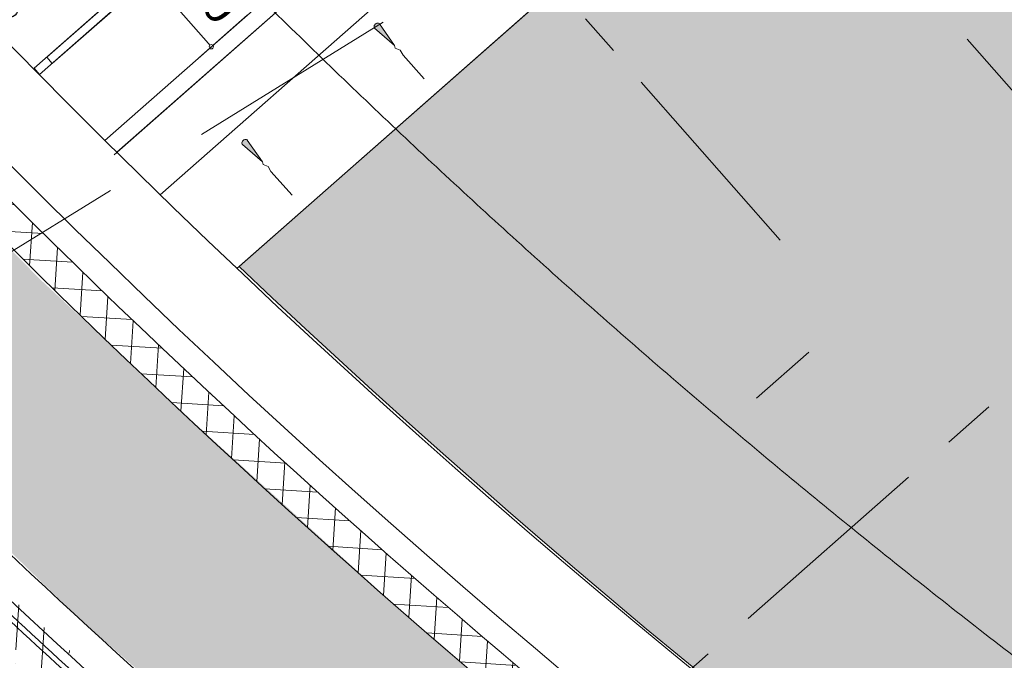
# Model space of a CAD drawing. Header units: millimetres. Extents: x 834119330 to 835277377, y 817781205 to 818243057.
# Tile 33 of 60: x 834334720 to 834340572, y 818039472 to 818043278. Entities that reach past the tile are written whole.
import ezdxf
from ezdxf.xclip import XClip

# ---------------------------------------------------------------- set-up
doc = ezdxf.new("R2010")
doc.units = ezdxf.units.MM
doc.header["$LTSCALE"] = 100
doc.header["$XCLIPFRAME"] = 0
for name, pattern in [('CENTER', [2, 1.25, -0.25, 0.25, -0.25]), ('DASHDOT', [25.400000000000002, 12.7, -6.350000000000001, 0, -6.350000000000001]), ('Double dash', [24.5, 10, -3, 2, -3, 2, -4.5]), ('Grid Line', [22.224999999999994, 12.7, -3.174999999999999, 3.174999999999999, -3.174999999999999]), ('HIDDENX2', [19.05, 12.7, -6.350000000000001]), ('PHANTOM', [63.50000000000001, 31.75, -6.350000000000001, 6.350000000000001, -6.350000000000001, 6.350000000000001, -6.350000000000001])]:
    doc.linetypes.add(name, pattern=pattern)
doc.layers.get('0').update_dxf_attribs({"lineweight": 0})
doc.layers.get('Defpoints').update_dxf_attribs({"lineweight": 0})
for name, color, linetype, lineweight in [('A-ANNO-NPLT', 5, 'CENTER', 13), ('A-DETL', 90, 'Continuous', 5), ('A-DETL-MBND', 5, 'Continuous', 5), ('A-WALL', 7, 'Continuous', 13), ('architecture$0$000-Ret walls', 5, 'Continuous', 15), ('ATR01', 7, 'Continuous', 0), ('C-PROP-LINE', 91, 'Double dash', 70), ('DLN020__', 6, 'DASHDOT', 0), ('DLN052__', 7, 'Continuous', 0), ('DLN210__', 7, 'Continuous', 0), ('DLN240__', 1, 'Continuous', 0), ('DLN580__', 4, 'Continuous', 0), ('DLN914__', 5, 'PHANTOM', 0), ('DLN956__', 4, 'Continuous', 0), ('HATCH', 8, 'Continuous', 0), ('Rev_D', 20, 'Continuous', 0), ('SITE BOUNDARY', 4, 'Continuous', 0), ('XREF', 1, 'Continuous', 0)]:
    doc.layers.add(name, color=color, linetype=linetype, lineweight=lineweight)
doc.layers.add('DLN660', color=1, linetype='Continuous')
doc.styles.add('StyleSwis721 Lt BT1', font='swissl.ttf')
doc.dimstyles.new('INTDIM', dxfattribs={"dimtxt": 200, "dimasz": 125, "dimexe": 100, "dimexo": 150, "dimgap": 80, "dimtad": 1, "dimdec": 0, "dimzin": 11, "dimdsep": 46, "dimtxsty": 'StyleSwis721 Lt BT1', "dimblk1": '_Open3011', "dimblk2": '_Open3011', "dimsah": 1, "dimcen": -125, "dimclrd": 256, "dimclre": 256, "dimclrt": 2, "dimaunit": 1, "dimadec": 5, "dimazin": 0, "dimtfac": 1, "dimtdec": 0, "dimtofl": 0, "dimtmove": 2, "dimatfit": 3, "dimldrblk": '_Open3011', "dimfxl": 1, "dimtolj": 1, "dimtzin": 0, "dimlwd": -1, "dimlwe": -1, "dimarcsym": 0})

# ---------------------------------------------------------------- blocks, each defined once
blk = doc.blocks.new('SECTION MARK')
at = {"layer": 'DLN052__', "color": 3, "linetype": 'CENTER', "ltscale": 10}
blk.add_line((-69129.25505781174, -1436.682224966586, 1.10858261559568e-07), (-69129.25505805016, 3672.286665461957, 1.108492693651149e-07), dxfattribs=at)
blk = doc.blocks.new('A$C7BBB7913')
at = {"layer": 'DLN914__', "color": 3}
blk.add_arc((261.9040695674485, 50.42598713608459), 44.165, 222.6242555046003, 277.5709806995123, dxfattribs=at)
blk = doc.blocks.new('A$C7285572E')
at = {"layer": 'A-ANNO-NPLT', "color": 3, "linetype": 'PHANTOM'}
blk.add_lwpolyline([(258.840146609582, 2.508328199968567, -0.1937461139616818), (226.494099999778, 18.00010000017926), (220.2767651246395, 12.52837960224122), (224.9013822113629, 7.273580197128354), (217.3780834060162, 0.6525137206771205), (222.6353030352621, -5.321091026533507, -0.2570627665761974), (231.1648360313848, -8.394748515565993), (245.8627809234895, -25.09553706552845), (259.9058339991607, -12.73659846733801)], format="xyb", close=True, dxfattribs=at)
blk = doc.blocks.new('Family - ___-26817389-0291')
at = {"layer": 'C-PROP-LINE'}
blk.add_arc((-2752.278732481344, 158797.3720542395), 44164.84239903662, 218.6257231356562, 273.572834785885, dxfattribs=at)
blk = doc.blocks.new('Family - ___-36030442-0291')
at = {"layer": 'C-PROP-LINE'}
blk.add_arc((-2752.278732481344, 158797.3720542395), 44164.84239903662, 218.6257231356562, 273.572834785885, dxfattribs=at)
blk = doc.blocks.new('GFDFJ')
at = {"linetype": 'ByBlock'}
h = blk.add_hatch(color=8, dxfattribs=at)
h.dxf.hatch_style = 1
edge = h.paths.add_edge_path()
edge.add_arc((-2752.278733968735, 159182.588113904), 42837.53403247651, 220.0800637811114, 274.2535012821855)
edge.add_line((424.9567874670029, 116463.0434486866), (424.9567874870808, 115861.4092606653))
edge.add_arc((-2752.278734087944, 159182.5881135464), 43437.53403213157, 220.0800637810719, 274.1946419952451, ccw=False)
edge.add_arc((20699921.32003605, -24510400.76722527), 32205390.48523239, 130.0795300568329, 130.0805975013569, ccw=False)
edge = h.paths.add_edge_path(flags=17)
edge.add_arc((-36052.98767101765, 131517.0103867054), 49.99999992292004, 292.2539666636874, 322.6082685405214)
edge.add_line((-36013.26255774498, 131486.6473269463), (-35876.02684226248, 131591.6901045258))
edge.add_arc((-35893.99978780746, 131638.3481504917), 49.99999993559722, 291.0669695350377, 323.7952655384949)
edge.add_line((-35853.65421247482, 131608.8145332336), (-35726.17399545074, 131706.3902703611))
edge.add_arc((-35758.76788008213, 131408.166128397), 300.0000001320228, 40.0800637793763, 83.76271445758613, ccw=False)
edge.add_line((-35529.22423624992, 131601.323358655), (-35988.3133231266, 131215.0110361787))
edge.add_arc((-35758.76788008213, 131408.1661286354), 300.0000000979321, 171.0995205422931, 220.0795300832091, ccw=False)
edge.add_line((-36055.15545141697, 131454.5817244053), (-36034.05203635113, 131470.7346720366))
edge = h.paths.add_edge_path(flags=17)
edge.add_arc((-36052.98767101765, 131517.0103867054), 49.99999992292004, 292.2539666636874, 322.6082685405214)
edge.add_line((-36013.26255774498, 131486.6473269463), (-35876.02684226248, 131591.6901045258))
edge.add_arc((-35893.99978780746, 131638.3481504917), 49.99999993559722, 291.0669695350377, 323.7952655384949)
edge.add_line((-35853.65421247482, 131608.8145332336), (-35726.17399545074, 131706.3902703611))
edge.add_arc((-35758.76788008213, 131408.166128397), 300.0000001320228, 40.0800637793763, 83.76271445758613, ccw=False)
edge.add_line((-35529.22423624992, 131601.323358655), (-35988.3133231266, 131215.0110361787))
edge.add_arc((-35758.76788008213, 131408.1661286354), 300.0000000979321, 171.0995205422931, 220.0795300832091, ccw=False)
edge.add_line((-36055.15545141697, 131454.5817244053), (-36034.05203635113, 131470.7346720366))
edge = h.paths.add_edge_path(flags=0)
edge.add_line((-35988.31332337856, 131215.0110361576), (-35529.22423650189, 131601.3233586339))
edge.add_arc((-35758.76788008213, 131408.166128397), 300.0000001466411, 40.08006377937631, 83.76271445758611)
edge.add_line((-35726.17399549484, 131706.3902699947), (-35853.65421251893, 131608.8145328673))
edge.add_arc((-35893.99978780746, 131638.3481504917), 49.99999997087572, 291.0669695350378, 323.7952655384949, ccw=False)
edge.add_line((-35876.02684223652, 131591.6901048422), (-36013.26255771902, 131486.6473272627))
edge.add_arc((-36052.98767101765, 131517.0103867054), 49.99999994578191, 292.25396666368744, 322.60826854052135, ccw=False)
edge.add_line((-36034.05203640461, 131470.7346720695), (-36055.15545135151, 131454.5817244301))
edge.add_arc((-35758.76788008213, 131408.166128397), 299.999999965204, 171.0995204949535, 220.0795300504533)
at = {"layer": 'A-DETL-MBND', "color": 10}
blk.add_arc((-2730.743426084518, 159200.2289749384, 1.64217515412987e-05), 43915.37230590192, 220.079583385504, 229.3541506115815, dxfattribs=at)
at = {"layer": 'C-PROP-LINE'}
for name in ['Family - ___-26817389-0291', 'Family - ___-36030442-0291']:
    blk.add_blockref(name, (-1.549720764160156e-06, 8.344650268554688e-07), dxfattribs=at)
blk = doc.blocks.new('Grid Line')
at = {"layer": 'DLN020__', "linetype": 'Grid Line'}
for p, q in [((15490.87440013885, -35085.25437057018), (15490.87440013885, 27470.98781490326)), ((-9985.196258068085, 6688.999999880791), (30672.18452239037, 6688.999999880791))]:
    blk.add_line(p, q, dxfattribs=at)
blk = doc.blocks.new('SLOPE')
at = {"linetype": 'Continuous'}
h = blk.add_hatch(color=0, dxfattribs=at)
edge = h.paths.add_edge_path()
edge.add_line((3.584337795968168, 0.003656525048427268), (0.3060440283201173, 0.4149406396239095))
edge.add_ellipse((0.2999774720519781, 0.005024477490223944), major_axis=(-9.103828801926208e-17, 0.4099999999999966), ratio=0.7317073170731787, start_angle=358.8412941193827, end_angle=551.2243247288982)
edge.add_line((0.3583727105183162, -0.3971332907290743), (0.3001280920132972, -0.4043695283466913))
edge.add_line((0.3001280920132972, -0.4043695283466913), (3.584337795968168, 0.003656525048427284))
at = {"color": 0, "linetype": 'Continuous'}
for p, q in [((3.584337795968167, 0.003656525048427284), (0.3003377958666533, 0.4156565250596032)), ((0.3003377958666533, -0.4043434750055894), (3.584337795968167, 0.003656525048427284)), ((3.584337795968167, 0.003656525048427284), (3.884337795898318, -0.1363434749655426)), ((3.884337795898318, -0.1363434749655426), (4.484337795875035, 0.1436565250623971)), ((4.484337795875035, 0.1436565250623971), (5.184337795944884, 0.003656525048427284)), ((5.184337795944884, 0.003656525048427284), (9.132337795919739, 0.003656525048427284))]:
    blk.add_line(p, q, dxfattribs=at)
blk.add_ellipse((0.2999774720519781, 0.005024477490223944), major_axis=(-9.103828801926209e-17, 0.4099999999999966), ratio=0.7317073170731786, start_param=6.120326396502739, end_param=9.620679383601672, dxfattribs=at)
blk = doc.blocks.new('module 1')
at = {"layer": 'A-DETL', "color": 1, "lineweight": 25}
for p, q in [((-22728.72895598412, 1349.850347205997, -2.133604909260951e-06), (-22728.72895765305, 1399.850347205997, -2.133604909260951e-06)), ((-22628.72895789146, 1399.850350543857, -2.133604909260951e-06), (-22628.72895693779, 1374.850249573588, -2.133604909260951e-06)), ((-22628.72895693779, 1374.850249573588, -2.133604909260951e-06), (-22628.72895622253, 1349.850249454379, -2.133604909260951e-06))]:
    blk.add_line(p, q, dxfattribs=at)
for centre, radius, start, end in [((-22678.72895789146, 1399.850348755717, -2.133604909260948e-06), 50.00000000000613, 2.56132093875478e-06, 180.0000025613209), ((-22778.72895598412, 1349.850345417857, -2.133604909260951e-06), 50.0000000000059, 180.0000025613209, 2.56132093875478e-06), ((-22578.72895598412, 1349.850251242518, -2.133604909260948e-06), 50.00000000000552, 180.0000025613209, 275.6799128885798)]:
    blk.add_arc(centre, radius, start, end, dxfattribs=at)
blk = doc.blocks.new('_DotBlank')
at = {"color": 0, "linetype": 'ByBlock', "lineweight": -2}
blk.add_line((-0.5, 0), (-1, 0), dxfattribs=at)
blk.add_circle((0, 0), 0.5, dxfattribs=at)
blk = doc.blocks.new('*D2613')
at = {"layer": 'Defpoints', "color": 0, "linetype": 'ByBlock', "transparency": 16777216}
for p in [(834335463.0442164, 818043567.8424894), (834336146.9631462, 818043370.4730469, 0.00018027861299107), (834335859.4399737, 818043117.4311115)]:
    blk.add_point(p, dxfattribs=at)
at = {"layer": 'DLN240__', "linetype": 'ByBlock', "transparency": 16777216}
for p, q in [((834335479.560704, 818043549.075347), (834335842.9234838, 818043136.198252)), ((834336071.8945841, 818043304.4070874), (834335784.3714117, 818043051.3651521))]:
    blk.add_line(p, q, dxfattribs=at)
at = {"layer": 'DLN240__', "linetype": 'ByBlock', "transparency": 16777216, "xscale": 25, "yscale": 25, "zscale": 25}
for p, rotation in [((834335463.0442142, 818043567.8424875), 131.3501965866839), ((834335859.4399737, 818043117.4311115), 311.3501965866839)]:
    blk.add_blockref('_DotBlank', p, dxfattribs=dict(at, rotation=rotation))
at = {"layer": 'DLN240__', "color": 2, "linetype": 'ByBlock', "transparency": 16777216, "insert": (834335811.5012767, 818043474.876139), "char_height": 200, "attachment_point": 5, "rotation": 311.35019658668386, "style": 'StyleSwis721 Lt BT1'}
blk.add_mtext('\\A1;600', dxfattribs=at)
blk = doc.blocks.new('_Open301')
at = {"layer": 'Rev_D', "linetype": 'ByBlock'}
blk.add_line((0, 0), (-1, 0), dxfattribs=at)
blk = doc.blocks.new('_Open3011')
at = {"layer": 'ATR01', "linetype": 'ByBlock'}
blk.add_line((0, 0), (-1, 0), dxfattribs=at)
at = {"layer": 'ATR01', "linetype": 'ByBlock', "yscale": 1.119319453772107, "zscale": 0.008}
blk.add_blockref('_Open301', (0, 0), dxfattribs=at)

msp = doc.modelspace()

# ---------------------------------------------------------------- hatches: boundary and pattern name
at = {"linetype": 'ByBlock'}
h = msp.add_hatch(dxfattribs=at)
h.set_pattern_fill('ANSI37', color=8, scale=50)
h.set_pattern_definition([(86.35019583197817, (834318555.2238816, 818029367.0675542), (-158.4280186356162, 10.10571181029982), []), (176.3501958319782, (834318555.2238816, 818029367.0675542), (-10.10571181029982, -158.4280186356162), [])])
edge = h.paths.add_edge_path()
edge.add_line((834333972.176416, 818042668.7166109), (834334120.9871383, 818042799.6829257))
edge.add_line((834334120.9871383, 818042799.6829257), (834334460.572814, 818042419.1645683))
edge.add_line((834334460.572814, 818042419.1645683), (834334454.4566686, 818042413.7812804))
edge.add_arc((834369920.1030058, 818077571.9111809), 49939.02450197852, 224.7505191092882, 238.1999525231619)
edge.add_line((834343604.4094537, 818035129.1209676), (834343499.030184, 818034959.1350566))
edge.add_arc((834369580.0391045, 818077095.348169), 49554.81290205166, 224.3105855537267, 238.24377735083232, ccw=False)
edge.add_line((834334120.4144591, 818042478.957517), (834334166.4744387, 818042426.622487))
edge.add_line((834334166.4744387, 818042426.622487), (834333972.176416, 818042668.7166109))
at = {"layer": 'A-WALL', "linetype": 'ByBlock'}
h = msp.add_hatch(dxfattribs=at)
h.set_pattern_fill('EARTH', color=1, scale=70, angle=45)
h.set_pattern_definition([(86.35019583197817, (834259067.9725451, 817913852.1457578), (-415.3024591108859, 471.894445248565), [444.5, -444.5]), (86.35019583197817, (834258901.6231256, 817913862.7567552), (-415.3024591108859, 471.894445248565), [444.5, -444.5]), (86.35019583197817, (834258735.273706, 817913873.3677526), (-415.3024591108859, 471.894445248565), [444.5, -444.5]), (176.3501958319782, (834258683.3608986, 817913932.3545582), (-471.894445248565, -415.3024591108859), [444.5, -444.5]), (176.3501958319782, (834258693.971896, 817914098.7039778), (-471.894445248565, -415.3024591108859), [444.5, -444.5]), (176.3501958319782, (834258704.5828934, 817914265.0533974), (-471.894445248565, -415.3024591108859), [444.5, -444.5])])
edge = h.paths.add_edge_path()
edge.add_line((834340573.9401423, 818045816.0773555), (834336024.7552061, 818041812.5042552))
edge.add_arc((834369885.5844324, 818077441.152635), 49152.37879555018, 226.457295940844, 266.4338080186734)
edge.add_line((834366828.2272502, 818028383.9522631), (834367803.587914, 818014432.7823398))
edge.add_line((834367803.587914, 818014432.7823398), (834358038.4785458, 818005838.6039642))
edge.add_line((834358038.4785458, 818005838.6039642), (834354765.1474665, 818002958.0774515))
edge.add_line((834354765.1474665, 818002958.0774515), (834360515.2826159, 817996424.3076239))
edge.add_line((834360515.2826159, 817996424.3076239), (834377661.1468215, 818011513.7640897))
edge.add_line((834377661.1468215, 818011513.7640897), (834376055.3816576, 818034955.0898898))
edge.add_arc((834369649.7554828, 818077415.8717787), 42941.23944780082, 227.3820118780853, 278.57893987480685, ccw=False)
at = {"layer": 'DLN210__', "linetype": 'Continuous', "ltscale": 0.2}
h = msp.add_hatch(dxfattribs=at)
h.set_pattern_fill('DGN_ANSI31', color=8, scale=50.00000000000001, angle=-3.989509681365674e-09, style=0, pattern_type=2)
h.set_pattern_definition([(210.4004282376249, (863011267.4952736, 1206484926.747719), (80.33388344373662, -136.9234445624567), [])])
edge = h.paths.add_edge_path()
edge.add_arc((834371684.12683, 818081146.7275885), 41786.86448602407, 227.6570721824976, 266.3877986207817)
edge.add_line((834369051.4268285, 818039442.8796333), (834369410.0341471, 818034560.9640393))
edge.add_arc((834370323.2363471, 818078040.5709386), 43489.19583496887, 224.0355373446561, 268.79679362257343, ccw=False)
edge.add_line((834339058.4705589, 818047811.0394408), (834338455.6702019, 818047878.6791983))
edge.add_line((834338455.6702019, 818047878.6791983), (834337717.468696, 818047229.014702))
edge.add_line((834337717.468696, 818047229.014702), (834337630.2904534, 818047351.8478786))
edge.add_line((834337630.2904534, 818047351.8478786), (834341102.6857646, 818050353.0308874))
edge.add_arc((834342265.46132, 818048857.0675716), 1894.717191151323, 47.8115707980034, 127.85704625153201, ccw=False)
at = {"layer": 'HATCH'}
h = msp.add_hatch(dxfattribs=at)
h.set_pattern_fill('ANSI35', color=8, scale=49.99999999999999, angle=-2.544443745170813e-14)
h.set_pattern_definition([(86.3498412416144, (834357388.7276652, 818073559.8086879), (-316.8559121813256, 20.21338456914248), []), (86.3498412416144, (834357557.2623864, 818073708.1300161), (-316.8559121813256, 20.21338456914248), [396.8749999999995, -79.37499999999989, 0, -79.37499999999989])])
h.paths.add_polyline_path([(834358846.6380398, 818023653.294388), (834358582.5128372, 818027400.1783369), (834357633.1284224, 818027623.9842303), (834356869.8462675, 818027824.0568159), (834355922.9136363, 818028075.6612198), (834355370.2008711, 818028235.2033539), (834355029.7282941, 818028336.829665), (834353585.0536662, 818028796.850002), (834352558.9241983, 818029152.4436204), (834350808.4134401, 818029816.0725665), (834348686.3627411, 818030720.8287389), (834347517.8407818, 818031268.0536273), (834346473.303619, 818031787.8666985), (834345688.602479, 818032198.1352644), (834344749.4380136, 818032712.1722374), (834344082.5655769, 818033092.844033), (834342975.4461303, 818033754.5768735), (834341277.6256055, 818034840.6854985), (834340073.0023297, 818035669.9426534), (834339063.2733743, 818036405.6422088), (834338436.9452668, 818036881.5558078), (834336841.8587313, 818038165.5408404), (834335065.1439439, 818039728.0649598), (834333098.9189503, 818041641.5243294), (834333005.2203611, 818041751.1179461), (834333994.6355028, 818042621.8773843), (834334057.5249813, 818042550.4174507), (834334320.907109, 818042264.7152116), (834334844.6463244, 818041732.8384106), (834335793.512425, 818040850.1764491), (834336957.8586922, 818039793.8041432), (834337971.2735335, 818038929.7647421), (834338852.1549911, 818038218.0525401), (834340187.1689565, 818037199.9667294), (834341980.0836335, 818035939.1315954), (834343091.4842994, 818035214.4988697), (834344100.4535877, 818034592.1106889), (834344764.8108933, 818034199.9888451), (834345708.5723791, 818033666.2633092), (834346251.3752648, 818033371.3425963), (834347508.206404, 818032721.130099), (834348096.156931, 818032432.1917586), (834348767.0913335, 818032114.0096233), (834350341.0294143, 818031414.4671211), (834351309.2075418, 818031015.8133152), (834352332.1622255, 818030619.9764626), (834353028.0942813, 818030365.2533276), (834353947.1996422, 818030046.5576482), (834354620.1189787, 818029825.796818), (834355372.210583, 818029591.436187), (834355985.5228642, 818029409.8615816), (834356900.4006474, 818029155.6164231), (834358173.753616, 818028830.4010231), (834359017.7782965, 818028634.775995), (834359607.8241879, 818028507.2998316), (834359940.9363363, 818023743.9994658)])
h = msp.add_hatch(dxfattribs=at)
h.set_pattern_fill('ANSI35', color=8, scale=49.99999999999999, angle=-2.544443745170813e-14)
h.set_pattern_definition([(86.34984124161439, (834357388.7276654, 818073559.8086879), (-316.8559121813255, 20.21338456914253), []), (86.34984124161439, (834357557.2623867, 818073708.1300159), (-316.8559121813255, 20.21338456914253), [396.8749999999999, -79.37499999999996, 0, -79.37499999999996])])
edge = h.paths.add_edge_path()
edge.add_line((834333372.7108438, 818033482.4201694), (834334276.1591353, 818034277.5196514))
edge.add_line((834334276.1591352, 818034277.5196512), (834334089.2671766, 818034489.9980365))
edge.add_line((834334089.2671766, 818034489.9980364), (834334821.1856648, 818035134.1411308))
edge.add_line((834334821.1856648, 818035134.1411312), (834334972.1379375, 818035000.5673285))
edge.add_line((834334972.1379377, 818035000.5673282), (834335047.6492707, 818035067.0237423))
edge.add_line((834335047.6492707, 818035067.0237424), (834335680.5248811, 818034347.8991493))
edge.add_line((834335680.524881, 818034347.899149), (834335830.415306, 818034479.812304))
edge.add_line((834335830.4153061, 818034479.8123043), (834332253.0097448, 818038545.0873117))
edge.add_line((834332253.0097448, 818038545.0873115), (834334204.8188341, 818040262.8040756))
edge.add_line((834334204.8188338, 818040262.8040755), (834336457.4090352, 818038228.6814216))
edge.add_line((834336457.4090354, 818038228.681422), (834335220.8350738, 818037140.4172903))
edge.add_line((834335220.8350736, 818037140.41729), (834334031.6906557, 818038491.6974819))
edge.add_line((834334031.6906558, 818038491.6974823), (834333881.5278511, 818038359.5362532))
edge.add_line((834333881.5278513, 818038359.5362532), (834337509.9028894, 818034236.7377924))
edge.add_line((834337509.9028891, 818034236.7377923), (834334954.4996212, 818031987.7915025))
edge.add_line((834334954.4996212, 818031987.7915022), (834333522.8399209, 818033614.5445557))

# ---------------------------------------------------------------- linework, layer by layer
at = {"layer": 'architecture$0$000-Ret walls'}
msp.add_line((834339099.0223833, 818041029.1531439, 1.103134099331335e-07), (834339410.5063956, 818041301.946954, 1.103234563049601e-07), dxfattribs=at)
at = {"layer": 'DLN210__', "lineweight": 13}
for centre, radius, start, end in [((834369905.035565, 818077552.9856098, 2.213451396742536e-07), 49915.00000000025, 224.8687614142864, 238.2032041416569), ((834369580.0390925, 818077095.3481543, 1.240226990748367e-05), 49554.81288318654, 224.6107166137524, 238.243777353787), ((834369386.7413574, 818076963.0684917, 2.446254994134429e-05), 50640.07836664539, 225.735690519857, 229.8927363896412), ((834370644.8896644, 818078352.2661641, 1.603650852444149e-05), 52713.24202064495, 225.6573426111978, 229.5672088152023)]:
    msp.add_arc(centre, radius, start, end, dxfattribs=at)
at = {"layer": 'DLN240__', "color": 1}
for radius, start, end in [(52773.24202064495, 226.3275689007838, 228.1992631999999), (52803.24202064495, 226.3574100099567, 228.1926845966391)]:
    msp.add_arc((834370644.8896644, 818078352.2661641, 1.603650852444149e-05), radius, start, end, dxfattribs=at)
at = {"layer": 'DLN580__', "color": 1, "linetype": 'HIDDENX2'}
msp.add_line((834361205.041064, 818058259.3956777, 0.0001234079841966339), (834329677.0730968, 818038822.1726265, -4.894550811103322e-05), dxfattribs=at)

# ---------------------------------------------------------------- block references
at = {"layer": 'A-DETL', "color": 8, "linetype": 'ByBlock', "xscale": -1, "rotation": 41.3498412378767}
msp.add_blockref('module 1', (834318451.841358, 818027279.6648722, -1.919006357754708e-05), dxfattribs=at)
at = {"layer": 'Defpoints', "xscale": 999.9999999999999, "yscale": 999.9999999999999, "zscale": 999.9999999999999, "rotation": 359.9996445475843}
msp.add_blockref('A$C7BBB7913', (834108256.4953747, 818027353.3557026, 2.213459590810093e-07), dxfattribs=at)
at = {"layer": 'DLN052__', "color": 0, "rotation": 41.35019583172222}
msp.add_blockref('SECTION MARK', (834390185.2234341, 818088718.0728304, 1.106412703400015e-07), dxfattribs=at)
at = {"layer": 'DLN660', "linetype": 'ByBlock', "xscale": 1000, "yscale": 1000, "zscale": 1000, "rotation": 359.9996454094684}
msp.add_blockref('A$C7285572E', (834108000.8885983, 818027128.4017447, 1.531087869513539e-05), dxfattribs=at)

# ---------------------------------------------------------------- next in the draw order: block references
at = {"layer": 'XREF'}
ref = msp.add_blockref('GFDFJ', (834383479.771408, 817919256.6281128, -4.927970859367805e-05), dxfattribs=dict(at, rotation=3.918723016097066))
XClip(ref).set_block_clipping_path([(5485.287138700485, 92439.09117627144), (5734.809579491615, 123267.26356267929), (-2738.982164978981, 122624.15809726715), (-16369.568028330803, 125518.48847150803), (-29756.866122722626, 134340.37854766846), (-32895.81377375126, 137192.19620728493), (-39207.488134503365, 133495.60458028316), (-38879.181608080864, 130880.89863717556), (-26117.725190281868, 119750.611079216), (-11436.305145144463, 114233.69864785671), (-1047.9157642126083, 113228.8738565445), (-1506.6967458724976, 92323.63835930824)])

# ---------------------------------------------------------------- next in the draw order: linework, layer by layer
at = {"layer": 'A-DETL', "color": 6, "linetype": 'ByBlock', "elevation": 2.213338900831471e-07}
for points in [[(834334838.9027452, 818042951.9454676), (834336302.4294962, 818044239.953147), (834336269.3965169, 818044277.4874285), (834334805.8697658, 818042989.4797491)], [(834334913.6570003, 818043017.7375544), (834335364.0683776, 818043414.1333048), (834335331.0353986, 818043451.6675864), (834334880.6240207, 818043055.271836)]]:
    msp.add_lwpolyline(points, close=True, dxfattribs=at)
at = {"layer": 'A-WALL', "color": 5, "lineweight": 13}
for p, q in [((834335281.4476435, 818042475.5873046, 2.212498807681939e-07), (834339813.6497464, 818046464.214867, 2.213337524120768e-07)), ((834335554.9668778, 818042236.6634545, 4.431446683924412e-07), (834340073.5923024, 818046213.3922964, 4.43172823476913e-07))]:
    msp.add_line(p, q, dxfattribs=at)
for centre, radius, start, end in [((834369905.030202, 818077552.9860284, 2.213451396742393e-07), 49265.00000000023, 224.2561152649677, 266.4194157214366), ((834369905.0300374, 818077552.9620454, 2.213456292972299e-07), 49764.97606628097, 224.2268588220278, 265.9149827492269)]:
    msp.add_arc(centre, radius, start, end, dxfattribs=at)
at = {"layer": 'Defpoints', "color": 8, "linetype": 'ByBlock', "elevation": 8.85551716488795e-07}
msp.add_lwpolyline([(834340573.9401423, 818045816.0773555), (834336024.7552061, 818041812.5042552, 0.1762213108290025), (834366828.2272502, 818028383.9522631), (834367803.587914, 818014432.7823398), (834358038.4785458, 818005838.6039642), (834354765.1474665, 818002958.0774515), (834360515.2826159, 817996424.3076239), (834377661.1468215, 818011513.7640897), (834376055.3816576, 818034955.0898898, -0.2271803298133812)], format="xyb", close=True, dxfattribs=at)
at = {"layer": 'DLN210__', "linetype": 'ByBlock'}
for p, q in [((834335227.1564965, 818042560.968815, 2.213056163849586e-07), (834339763.155626, 818046552.9878137, 2.213338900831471e-07)), ((834335298.0776447, 818042490.173178, 2.213056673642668e-07), (834339836.5473015, 818046484.3664308, 2.213338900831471e-07))]:
    msp.add_line(p, q, dxfattribs=at)
at = {"layer": 'DLN210__'}
msp.add_line((834336011.0986718, 818041800.4854614, 2.213119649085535e-07), (834338346.4395626, 818043855.7346766, 1.023750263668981e-06), dxfattribs=at)

# ---------------------------------------------------------------- next in the draw order: block references
at = {"layer": 'DLN956__', "linetype": 'Continuous', "lineweight": 13, "xscale": 47.7014899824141, "yscale": 47.7014899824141, "zscale": 66.54014701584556, "rotation": 311.8060069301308}
for p in [(834336833.9028586, 818043251.7678276, 1.023688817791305e-06), (834336048.7960356, 818042560.823637, 1.023674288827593e-06)]:
    msp.add_blockref('SLOPE', p, dxfattribs=at)
at = {"layer": 'SITE BOUNDARY', "color": 1, "rotation": 41.35019583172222}
msp.add_blockref('Grid Line', (834334280.8036567, 818026612.5922757, 2.213451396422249e-07), dxfattribs=at)

# ---------------------------------------------------------------- next in the draw order: dimensions: what is measured, and where the dimension line sits
at = {"layer": 'DLN240__', "linetype": 'ByBlock'}
dim = msp.add_linear_dim(base=(834335859.4399737, 818043117.4311115, 2.213369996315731e-07), p1=(834335463.0442163, 818043567.8424894, 2.213369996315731e-07), p2=(834336146.9631462, 818043370.473047, 0.0001804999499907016), angle=131.3501965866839, dimstyle='INTDIM', override={"dimasz": 25, "dimexo": 100, "dimblk1": 'DotBlank', "dimblk2": 'DotBlank', "dimtix": 1, "dimtofl": 1, "dimfxl": 100, "dimarcsym": 2}, dxfattribs=at)
dim.commit()
dim.dimension.update_dxf_attribs({"geometry": '*D2613', "text_midpoint": (834335811.5012767, 818043474.876139, 2.213369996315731e-07), "dimtype": 160})

doc.saveas('drawing.dxf')
